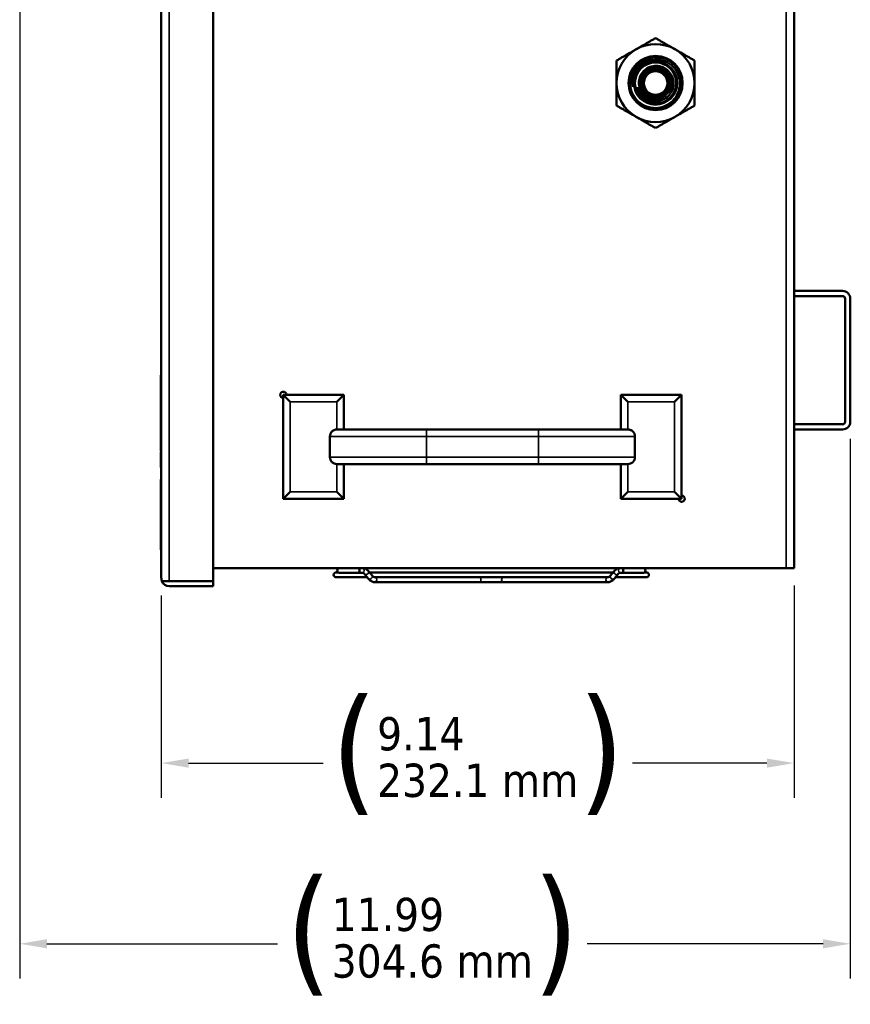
# Model space of a CAD drawing. Header units: inches. Extents: x 0 to 136, y 2 to 86.
# Tile 4 of 61: x 51 to 63, y 21 to 35. Entities that reach past the tile are written whole.
import ezdxf

# ---------------------------------------------------------------- set-up
doc = ezdxf.new("R2010")
doc.units = ezdxf.units.IN
doc.header["$LTSCALE"] = 4
doc.header["$MEASUREMENT"] = 0
for name, color, linetype, lineweight in [('Dimension (ANSI)', 7, 'Continuous', 25), ('Visible (ANSI)', 7, 'Continuous', 50), ('Visible Narrow (ANSI)', 7, 'Continuous', 35)]:
    doc.layers.add(name, color=color, linetype=linetype, lineweight=lineweight)
doc.styles.add('Dimension Text (ANSI)', font='tahoma.ttf')
doc.dimstyles.new('Dual Dimension', dxfattribs={"dimscale": 4, "dimtxt": 0.12, "dimasz": 0.098425, "dimexe": 0.125, "dimexo": 0.0625, "dimgap": 0.031496, "dimtad": 0, "dimtih": 1, "dimtoh": 1, "dimrnd": 1e-08, "dimzin": 4, "dimdsep": 46, "dimtxsty": 'Dimension Text (ANSI)', "dimcen": 0.09, "dimdle": 0.393701, "dimclrd": 256, "dimclre": 256, "dimclrt": 256, "dimadec": 0, "dimazin": 1, "dimtfac": 1, "dimtofl": 0, "dimtmove": 0, "dimatfit": 3, "dimfxl": 1, "dimtolj": 1, "dimtzin": 4, "dimlwd": -1, "dimlwe": -1, "dimarcsym": 0})

# ---------------------------------------------------------------- blocks, each defined once
blk = doc.blocks.new('*D9')
at = {"layer": 'Defpoints', "color": 0, "transparency": 16777216}
for p in [(62.252, 27.017), (53.116, 26.869), (53.116, 24.201)]:
    blk.add_point(p, dxfattribs=at)
at = {"layer": 'Dimension (ANSI)', "transparency": 16777216}
for p, q in [((62.252, 26.767), (62.252, 23.701)), ((53.116, 26.619), (53.116, 23.701)), ((53.51, 24.201), (55.451, 24.201)), ((61.859, 24.201), (59.918, 24.201))]:
    blk.add_line(p, q, dxfattribs=at)
for points in [[(53.51, 24.267), (53.51, 24.135), (53.116, 24.201)], [(61.859, 24.267), (61.859, 24.135), (62.252, 24.201)]]:
    blk.add_solid(points, dxfattribs=at)
at = {"layer": 'Dimension (ANSI)', "transparency": 16777216, "insert": (57.684, 25.153), "char_height": 0.48, "attachment_point": 2, "style": 'Dimension Text (ANSI)'}
blk.add_mtext('\\A1;{\\H3.0x;(}\\S9.14^ 232.1 mm;{\\H3.0x;)}', dxfattribs=at)
blk = doc.blocks.new('*D10')
at = {"layer": 'Defpoints', "color": 0, "transparency": 16777216}
for p in [(51.072, 43.261), (63.063, 29.13), (51.072, 21.593)]:
    blk.add_point(p, dxfattribs=at)
at = {"layer": 'Dimension (ANSI)', "transparency": 16777216}
for p, q in [((51.072, 43.011), (51.072, 21.093)), ((63.063, 28.88), (63.063, 21.093)), ((51.466, 21.593), (54.794, 21.593)), ((62.67, 21.593), (59.264, 21.593))]:
    blk.add_line(p, q, dxfattribs=at)
for points in [[(51.466, 21.659), (51.466, 21.527), (51.072, 21.593)], [(62.67, 21.659), (62.67, 21.527), (63.063, 21.593)]]:
    blk.add_solid(points, dxfattribs=at)
at = {"layer": 'Dimension (ANSI)', "transparency": 16777216, "insert": (57.029, 22.545), "char_height": 0.48, "attachment_point": 2, "style": 'Dimension Text (ANSI)'}
blk.add_mtext('\\A1;{\\H3.0x;(}\\S11.99^ 304.6 mm;{\\H3.0x;)}', dxfattribs=at)

msp = doc.modelspace()

# ---------------------------------------------------------------- linework, layer by layer
at = {"layer": 'Visible (ANSI)'}
for p, q in [((53.116, 26.869), (53.116, 63.04)), ((53.866, 26.829), (53.866, 63.079)), ((62.252, 63.017), (62.252, 27.017)), ((60.252, 34.234), (60.252, 34.232)), ((62.252, 31.017), (62.95, 31.017)), ((62.252, 30.943), (62.95, 30.943)), ((62.989, 29.13), (62.989, 30.903)), ((63.063, 29.13), (63.063, 30.903)), ((53.116, 29.803), (53.111, 29.803)), ((53.111, 29.789), (53.111, 29.803)), ((53.116, 29.789), (53.111, 29.789)), ((53.111, 29.64), (53.111, 29.789)), ((53.116, 29.64), (53.111, 29.64)), ((53.111, 29.572), (53.111, 29.64)), ((53.116, 29.572), (53.111, 29.572)), ((53.111, 29.47), (53.111, 29.572)), ((53.111, 29.47), (53.111, 29.469)), ((53.116, 29.47), (53.111, 29.47)), ((53.111, 29.126), (53.111, 29.469)), ((54.877, 29.517), (55.752, 29.517)), ((54.877, 28.017), (54.877, 29.517)), ((54.977, 29.417), (54.877, 29.517)), ((55.652, 29.417), (55.752, 29.517)), ((55.752, 29.517), (55.752, 29.017)), ((59.752, 29.517), (60.627, 29.517)), ((59.752, 29.017), (59.752, 29.517)), ((59.852, 29.417), (59.752, 29.517)), ((60.527, 29.417), (60.627, 29.517)), ((60.627, 29.517), (60.627, 28.017)), ((53.116, 29.126), (53.111, 29.126)), ((53.111, 28.73), (53.111, 29.126)), ((55.652, 29.017), (55.752, 29.017)), ((56.943, 29.017), (55.752, 29.017)), ((58.562, 29.017), (56.943, 29.017)), ((59.752, 29.017), (58.562, 29.017)), ((59.752, 29.017), (59.853, 29.017)), ((62.95, 29.091), (62.252, 29.091)), ((62.95, 29.017), (62.252, 29.017)), ((55.551, 28.917), (55.551, 28.617)), ((59.954, 28.917), (59.954, 28.617)), ((53.111, 28.703), (53.111, 28.73)), ((53.111, 28.73), (53.111, 28.73)), ((53.116, 28.73), (53.111, 28.73)), ((53.116, 28.703), (53.111, 28.703)), ((53.116, 28.691), (53.111, 28.691)), ((53.111, 28.689), (53.111, 28.691)), ((53.116, 28.689), (53.111, 28.689)), ((53.111, 28.583), (53.111, 28.689)), ((53.111, 28.473), (53.111, 28.583)), ((53.111, 28.47), (53.111, 28.473)), ((53.116, 28.473), (53.111, 28.473)), ((53.116, 28.47), (53.111, 28.47)), ((55.652, 28.517), (55.752, 28.517)), ((55.752, 28.517), (55.752, 28.017)), ((55.752, 28.517), (56.943, 28.517)), ((56.943, 28.517), (58.562, 28.517)), ((58.562, 28.517), (59.752, 28.517)), ((59.752, 28.017), (59.752, 28.517)), ((59.752, 28.517), (59.853, 28.517)), ((53.116, 28.294), (53.111, 28.294)), ((53.111, 28.263), (53.111, 28.294)), ((53.116, 28.263), (53.111, 28.263)), ((53.111, 28.248), (53.111, 28.263)), ((53.111, 28.248), (53.111, 28.246)), ((53.116, 28.248), (53.111, 28.248)), ((53.116, 28.246), (53.111, 28.246)), ((53.111, 28.143), (53.111, 28.246)), ((53.116, 28.143), (53.111, 28.143)), ((53.111, 27.958), (53.111, 28.143)), ((54.977, 28.117), (54.877, 28.017)), ((55.752, 28.017), (54.877, 28.017)), ((55.652, 28.117), (55.752, 28.017)), ((59.852, 28.117), (59.752, 28.017)), ((60.627, 28.017), (59.752, 28.017)), ((60.527, 28.117), (60.627, 28.017)), ((53.116, 27.958), (53.111, 27.958)), ((53.111, 27.856), (53.111, 27.958)), ((53.116, 27.856), (53.111, 27.856)), ((53.111, 27.672), (53.111, 27.856)), ((53.116, 27.672), (53.111, 27.672)), ((53.111, 27.568), (53.111, 27.672)), ((53.116, 27.568), (53.111, 27.568)), ((53.111, 27.568), (53.111, 27.566)), ((53.111, 27.505), (53.111, 27.566)), ((53.116, 27.566), (53.111, 27.566)), ((53.116, 27.505), (53.111, 27.505)), ((53.111, 27.493), (53.111, 27.505)), ((53.116, 27.493), (53.111, 27.493)), ((53.111, 27.368), (53.111, 27.493)), ((53.111, 27.278), (53.111, 27.368)), ((53.116, 27.278), (53.111, 27.278)), ((53.866, 27.017), (62.139, 27.017)), ((62.139, 27.017), (62.252, 27.017)), ((55.669, 26.954), (55.64, 26.954)), ((55.64, 26.883), (56.09, 26.883)), ((55.692, 26.946), (55.944, 26.946)), ((55.944, 26.946), (55.947, 26.946)), ((55.947, 26.946), (56.018, 26.946)), ((56.109, 26.86), (56.056, 26.924)), ((56.164, 26.905), (56.111, 26.969)), ((59.638, 26.954), (56.124, 26.954)), ((56.297, 26.883), (56.202, 26.883)), ((56.297, 26.883), (59.465, 26.883)), ((59.465, 26.883), (59.559, 26.883)), ((59.598, 26.905), (59.65, 26.969)), ((59.653, 26.86), (59.705, 26.924)), ((59.671, 26.883), (60.121, 26.883)), ((59.814, 26.946), (59.743, 26.946)), ((59.814, 26.946), (59.818, 26.946)), ((59.818, 26.946), (60.07, 26.946)), ((60.121, 26.954), (60.092, 26.954)), ((53.23, 26.829), (53.123, 26.829)), ((53.123, 26.829), (53.23, 26.829)), ((53.23, 26.829), (53.866, 26.829)), ((53.23, 26.829), (53.866, 26.829)), ((53.23, 26.755), (53.866, 26.755)), ((53.866, 26.755), (53.866, 26.829)), ((57.706, 26.812), (56.202, 26.812)), ((57.706, 26.812), (58.055, 26.812)), ((58.055, 26.812), (59.559, 26.812))]:
    msp.add_line(p, q, dxfattribs=at)
for radius in [0.391, 0.312, 0.298, 0.198, 0.17]:
    msp.add_circle((60.252, 34.017), radius, dxfattribs=at)
for centre, radius, start, end in [((60.252, 34.017), 0.563, 60, 120), ((60.252, 34.017), 0.563, 120, 180), ((60.252, 34.017), 0.563, 0, 60), ((60.252, 34.017), 0.375, 90, 135), ((60.252, 34.017), 0.334, 144.0525, 189.0525), ((60.252, 34.017), 0.563, 180, 240), ((60.252, 34.017), 0.563, 300, 0), ((60.252, 34.017), 0.269, 192.2215, 242.6272), ((60.252, 34.017), 0.563, 240, 300), ((62.95, 30.903), 0.113, 0, 90), ((62.95, 30.903), 0.0394, 0, 90), ((54.877, 29.517), 0.045, 0, 270), ((62.95, 29.13), 0.0394, 270, 0), ((62.95, 29.13), 0.113, 270, 0), ((60.627, 28.017), 0.045, 180, 90), ((55.692, 26.981), 0.0354, 90, 270), ((55.944, 26.981), 0.0354, 270, 90), ((59.818, 26.981), 0.0354, 90, 270), ((60.07, 26.981), 0.0354, 270, 90), ((53.23, 26.869), 0.113, 180, 200.331), ((55.64, 26.918), 0.0354, 90, 270), ((60.121, 26.918), 0.0354, 270, 90), ((53.23, 26.869), 0.113, 200.331, 270), ((53.23, 26.869), 0.0394, 266.3771, 270)]:
    msp.add_arc(centre, radius, start, end, dxfattribs=at)
msp.add_ellipse((53.23, 26.869), major_axis=(-0.113, 0), ratio=0.998002, start_param=0, end_param=0.354842, dxfattribs=at)
for points, weights in [([(59.971, 34.504), (60.102, 34.579), (60.252, 34.666)], [1.63796447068, 1.63796447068, 1.52036391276]), ([(60.533, 34.504), (60.403, 34.579), (60.252, 34.666)], [1.63796447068, 1.63796447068, 1.52036391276]), ([(59.69, 34.342), (59.84, 34.429), (59.971, 34.504)], [1.52036391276, 1.63796447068, 1.63796447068]), ([(60.815, 34.342), (60.664, 34.429), (60.533, 34.504)], [1.52036391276, 1.63796447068, 1.63796447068]), ([(59.69, 34.017), (59.69, 34.168), (59.69, 34.342)], [1.63796447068, 1.63796447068, 1.52036391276]), ([(60.815, 34.017), (60.815, 34.168), (60.815, 34.342)], [1.63796447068, 1.63796447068, 1.52036391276]), ([(59.69, 33.692), (59.69, 33.866), (59.69, 34.017)], [1.52036391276, 1.63796447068, 1.63796447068]), ([(60.815, 33.692), (60.815, 33.866), (60.815, 34.017)], [1.52036391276, 1.63796447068, 1.63796447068]), ([(59.971, 33.53), (59.84, 33.605), (59.69, 33.692)], [1.63796447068, 1.63796447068, 1.52036391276]), ([(60.815, 33.692), (60.664, 33.605), (60.533, 33.53)], [1.52036391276, 1.63796447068, 1.63796447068]), ([(60.252, 33.367), (60.102, 33.454), (59.971, 33.53)], [1.52036391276, 1.63796447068, 1.63796447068]), ([(60.533, 33.53), (60.403, 33.454), (60.252, 33.367)], [1.63796447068, 1.63796447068, 1.52036391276])]:
    msp.add_rational_spline(points, weights, degree=2, dxfattribs=at)
msp.add_rational_spline([(60.252, 34.392), (60.408, 34.392), (60.517, 34.282), (60.627, 34.172), (60.627, 34.017), (60.627, 33.862), (60.517, 33.752), (60.408, 33.642), (60.252, 33.642), (60.097, 33.642), (59.987, 33.752), (59.877, 33.862), (59.877, 34.017), (59.877, 34.172), (59.987, 34.282)], [1, 0.923879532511, 1, 0.923879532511, 1, 0.923879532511, 1, 0.923879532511, 1, 0.923879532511, 1, 0.923879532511, 1, 0.923879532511, 1], degree=2, knots=[0.04, 0.04, 0.04, 0.045, 0.045, 0.05, 0.05, 0.055, 0.055, 0.06, 0.06, 0.065, 0.065, 0.07, 0.07, 0.075, 0.075, 0.075], dxfattribs=at)
for points, knots in [([(59.987, 34.282), (59.967, 34.261), (59.95, 34.239), (59.921, 34.191), (59.91, 34.166), (59.886, 34.095), (59.88, 34.049), (59.885, 33.953), (59.898, 33.906), (59.941, 33.818), (59.969, 33.782), (60.036, 33.72), (60.077, 33.695), (60.169, 33.661), (60.214, 33.656), (60.301, 33.658), (60.347, 33.668), (60.431, 33.705), (60.468, 33.731), (60.516, 33.778), (60.53, 33.796), (60.568, 33.852), (60.586, 33.894), (60.604, 33.983), (60.605, 34.03), (60.588, 34.119), (60.572, 34.161), (60.523, 34.237), (60.491, 34.27), (60.418, 34.321), (60.377, 34.339), (60.291, 34.359), (60.245, 34.36), (60.159, 34.345), (60.118, 34.33), (60.062, 34.295), (60.044, 34.282), (60.01, 34.25), (59.995, 34.232), (59.982, 34.213)], [-5.297223, -5.297223, -5.297223, -5.297223, -5.14644, -5.14644, -5.001588, -5.001588, -4.754793, -4.754793, -4.495216, -4.495216, -4.235881, -4.235881, -3.938526, -3.938526, -3.636043, -3.636043, -3.272475, -3.272475, -2.930796, -2.930796, -2.755734, -2.755734, -2.408039, -2.408039, -2.050315, -2.050315, -1.709562, -1.709562, -1.35835, -1.35835, -1.024453, -1.024453, -0.679626, -0.679626, -0.352475, -0.352475, -0.17809, -0.17809, 0, 0, 0, 0]), ([(59.922, 33.964), (59.915, 33.993), (59.912, 34.023), (59.915, 34.083), (59.92, 34.113), (59.941, 34.182), (59.961, 34.22), (60.002, 34.272), (60.018, 34.288), (60.064, 34.329), (60.098, 34.349), (60.152, 34.372), (60.171, 34.378), (60.217, 34.389), (60.238, 34.391), (60.252, 34.392)], [-0.8317328, -0.8317328, -0.8317328, -0.8317328, -0.710598, -0.710598, -0.5951964, -0.5951964, -0.4274163, -0.4274163, -0.3386691, -0.3386691, -0.1845043, -0.1845043, -0.1061235, -0.1061235, 0, 0, 0, 0]), ([(60.401, 33.846), (60.385, 33.831), (60.366, 33.819), (60.326, 33.799), (60.304, 33.792), (60.252, 33.784), (60.221, 33.786), (60.177, 33.796), (60.163, 33.801), (60.136, 33.814), (60.123, 33.822), (60.098, 33.84), (60.086, 33.85), (60.055, 33.884), (60.038, 33.911), (60.016, 33.97), (60.011, 34.002), (60.014, 34.065), (60.022, 34.096), (60.042, 34.139), (60.05, 34.152), (60.068, 34.178), (60.079, 34.189), (60.114, 34.221), (60.14, 34.238), (60.199, 34.26), (60.231, 34.266), (60.279, 34.265), (60.295, 34.263), (60.327, 34.256), (60.342, 34.251), (60.372, 34.238), (60.387, 34.23), (60.413, 34.212), (60.426, 34.201), (60.449, 34.178), (60.459, 34.165), (60.486, 34.123), (60.499, 34.093), (60.511, 34.029), (60.511, 33.996), (60.502, 33.947), (60.497, 33.93), (60.485, 33.899), (60.477, 33.884), (60.459, 33.856), (60.448, 33.842), (60.412, 33.806), (60.384, 33.786), (60.323, 33.759), (60.29, 33.752), (60.234, 33.75), (60.212, 33.752), (60.169, 33.761), (60.148, 33.768), (60.129, 33.778)], [0, 0, 0, 0, 0.170465, 0.170465, 0.344365, 0.344365, 0.574068, 0.574068, 0.687977, 0.687977, 0.803031, 0.803031, 0.919603, 0.919603, 1.158852, 1.158852, 1.398792, 1.398792, 1.636602, 1.636602, 1.754364, 1.754364, 1.873365, 1.873365, 2.109111, 2.109111, 2.34971, 2.34971, 2.47226, 2.47226, 2.595075, 2.595075, 2.720471, 2.720471, 2.841866, 2.841866, 2.96948, 2.96948, 3.21607, 3.21607, 3.466618, 3.466618, 3.59603, 3.59603, 3.722999, 3.722999, 3.855015, 3.855015, 4.111028, 4.111028, 4.369368, 4.369368, 4.538186, 4.538186, 4.706161, 4.706161, 4.706161, 4.706161]), ([(60.252, 34.232), (60.284, 34.232), (60.316, 34.225), (60.344, 34.212), (60.373, 34.198), (60.399, 34.178), (60.419, 34.154), (60.439, 34.129), (60.454, 34.1), (60.462, 34.069), (60.469, 34.038), (60.47, 34.006), (60.464, 33.975), (60.458, 33.944), (60.445, 33.914), (60.426, 33.888), (60.407, 33.863), (60.382, 33.841), (60.354, 33.826), (60.326, 33.811), (60.295, 33.802), (60.263, 33.801), (60.231, 33.799), (60.199, 33.805), (60.169, 33.817), (60.14, 33.829), (60.113, 33.848), (60.092, 33.871), (60.07, 33.895), (60.054, 33.923), (60.045, 33.954), (60.036, 33.984), (60.033, 34.017), (60.038, 34.049), (60.042, 34.08), (60.054, 34.111), (60.072, 34.137), (60.09, 34.164), (60.113, 34.186), (60.141, 34.203), (60.168, 34.219), (60.199, 34.23), (60.231, 34.233), (60.263, 34.236), (60.295, 34.232), (60.325, 34.221), (60.356, 34.211), (60.383, 34.193), (60.406, 34.171), (60.429, 34.148), (60.446, 34.12), (60.457, 34.09), (60.468, 34.06), (60.472, 34.027), (60.469, 33.996), (60.466, 33.964), (60.455, 33.932), (60.439, 33.905), (60.423, 33.877), (60.4, 33.854), (60.373, 33.836), (60.347, 33.818), (60.316, 33.806), (60.284, 33.801), (60.252, 33.796), (60.22, 33.799), (60.189, 33.808), (60.158, 33.817), (60.13, 33.834), (60.106, 33.855), (60.082, 33.877), (60.063, 33.904), (60.051, 33.933), (60.038, 33.963), (60.033, 33.995), (60.034, 34.028), (60.036, 34.06), (60.044, 34.091), (60.059, 34.12), (60.075, 34.148), (60.096, 34.173), (60.122, 34.192), (60.148, 34.212), (60.178, 34.225), (60.21, 34.231), (60.241, 34.238), (60.274, 34.237), (60.305, 34.229), (60.337, 34.221), (60.366, 34.207), (60.391, 34.186), (60.416, 34.166), (60.437, 34.14), (60.45, 34.111), (60.464, 34.081), (60.471, 34.049), (60.472, 34.017), (60.472, 33.985), (60.464, 33.952), (60.451, 33.923), (60.437, 33.894), (60.416, 33.868), (60.392, 33.847), (60.367, 33.827), (60.337, 33.812), (60.306, 33.804), (60.274, 33.796), (60.241, 33.795), (60.209, 33.801), (60.178, 33.808), (60.147, 33.821), (60.121, 33.84), (60.095, 33.859), (60.074, 33.885), (60.058, 33.913), (60.043, 33.942), (60.034, 33.974), (60.032, 34.006), (60.031, 34.038), (60.036, 34.071), (60.049, 34.101), (60.061, 34.131), (60.08, 34.158), (60.104, 34.18), (60.128, 34.202), (60.157, 34.218), (60.188, 34.228), (60.219, 34.237), (60.252, 34.24), (60.285, 34.235), (60.317, 34.23), (60.348, 34.218), (60.375, 34.2), (60.402, 34.182), (60.425, 34.158), (60.442, 34.13), (60.458, 34.103), (60.469, 34.071), (60.472, 34.038), (60.475, 34.006), (60.471, 33.973), (60.46, 33.942), (60.449, 33.912), (60.432, 33.883), (60.409, 33.86), (60.386, 33.837), (60.357, 33.819), (60.327, 33.808), (60.296, 33.797), (60.263, 33.793), (60.231, 33.796), (60.198, 33.8), (60.166, 33.81), (60.138, 33.827), (60.11, 33.844), (60.086, 33.867), (60.068, 33.894), (60.05, 33.921), (60.038, 33.952), (60.033, 33.984), (60.028, 34.017), (60.03, 34.05), (60.04, 34.081), (60.049, 34.113), (60.066, 34.142), (60.088, 34.166), (60.11, 34.19), (60.137, 34.21), (60.167, 34.222), (60.197, 34.235), (60.23, 34.24), (60.263, 34.239), (60.296, 34.237), (60.328, 34.228), (60.357, 34.213), (60.386, 34.198), (60.411, 34.176), (60.431, 34.149), (60.451, 34.123), (60.464, 34.092), (60.471, 34.06), (60.477, 34.028), (60.476, 33.995), (60.468, 33.963), (60.46, 33.931), (60.445, 33.901), (60.425, 33.875), (60.404, 33.85), (60.377, 33.829), (60.348, 33.815), (60.318, 33.801), (60.285, 33.794), (60.252, 33.794), (60.219, 33.794), (60.187, 33.801), (60.157, 33.815), (60.127, 33.829), (60.1, 33.85), (60.08, 33.875), (60.059, 33.901), (60.043, 33.931), (60.035, 33.963), (60.027, 33.994), (60.026, 34.028), (60.033, 34.06), (60.039, 34.093), (60.053, 34.124), (60.072, 34.15), (60.092, 34.177), (60.118, 34.199), (60.147, 34.214), (60.176, 34.23), (60.208, 34.239), (60.241, 34.241), (60.274, 34.242), (60.308, 34.237), (60.338, 34.224), (60.369, 34.211), (60.396, 34.192), (60.418, 34.167), (60.441, 34.143), (60.457, 34.114), (60.467, 34.082), (60.477, 34.05), (60.479, 34.017), (60.474, 33.984), (60.47, 33.951), (60.457, 33.92), (60.439, 33.892), (60.421, 33.865), (60.396, 33.841), (60.368, 33.824), (60.339, 33.807), (60.307, 33.796), (60.274, 33.793), (60.241, 33.79), (60.208, 33.794), (60.176, 33.805), (60.145, 33.816), (60.117, 33.834), (60.093, 33.858), (60.07, 33.881), (60.051, 33.91), (60.04, 33.941), (60.029, 33.972), (60.025, 34.006), (60.028, 34.039), (60.031, 34.072), (60.042, 34.104), (60.059, 34.133), (60.076, 34.161), (60.099, 34.186), (60.127, 34.204), (60.154, 34.223), (60.186, 34.235), (60.219, 34.24), (60.252, 34.245), (60.286, 34.243), (60.318, 34.233), (60.35, 34.223), (60.379, 34.207), (60.404, 34.184), (60.429, 34.162), (60.448, 34.134), (60.461, 34.103), (60.474, 34.073), (60.48, 34.039), (60.478, 34.006), (60.477, 33.972), (60.468, 33.94), (60.452, 33.91), (60.439, 33.886), (60.422, 33.864), (60.401, 33.846)], [0, 0, 0, 0, 0.0078125, 0.0078125, 0.0078125, 0.015625, 0.015625, 0.015625, 0.0234375, 0.0234375, 0.0234375, 0.03125, 0.03125, 0.03125, 0.0390625, 0.0390625, 0.0390625, 0.046875, 0.046875, 0.046875, 0.0546875, 0.0546875, 0.0546875, 0.0625, 0.0625, 0.0625, 0.0703125, 0.0703125, 0.0703125, 0.078125, 0.078125, 0.078125, 0.0859375, 0.0859375, 0.0859375, 0.09375, 0.09375, 0.09375, 0.1015625, 0.1015625, 0.1015625, 0.109375, 0.109375, 0.109375, 0.1171875, 0.1171875, 0.1171875, 0.125, 0.125, 0.125, 0.1328125, 0.1328125, 0.1328125, 0.140625, 0.140625, 0.140625, 0.1484375, 0.1484375, 0.1484375, 0.15625, 0.15625, 0.15625, 0.1640625, 0.1640625, 0.1640625, 0.171875, 0.171875, 0.171875, 0.1796875, 0.1796875, 0.1796875, 0.1875, 0.1875, 0.1875, 0.1953125, 0.1953125, 0.1953125, 0.203125, 0.203125, 0.203125, 0.2109375, 0.2109375, 0.2109375, 0.21875, 0.21875, 0.21875, 0.2265625, 0.2265625, 0.2265625, 0.234375, 0.234375, 0.234375, 0.2421875, 0.2421875, 0.2421875, 0.25, 0.25, 0.25, 0.2578125, 0.2578125, 0.2578125, 0.265625, 0.265625, 0.265625, 0.2734375, 0.2734375, 0.2734375, 0.28125, 0.28125, 0.28125, 0.2890625, 0.2890625, 0.2890625, 0.296875, 0.296875, 0.296875, 0.3046875, 0.3046875, 0.3046875, 0.3125, 0.3125, 0.3125, 0.3203125, 0.3203125, 0.3203125, 0.328125, 0.328125, 0.328125, 0.3359375, 0.3359375, 0.3359375, 0.34375, 0.34375, 0.34375, 0.3515625, 0.3515625, 0.3515625, 0.359375, 0.359375, 0.359375, 0.3671875, 0.3671875, 0.3671875, 0.375, 0.375, 0.375, 0.3828125, 0.3828125, 0.3828125, 0.390625, 0.390625, 0.390625, 0.3984375, 0.3984375, 0.3984375, 0.40625, 0.40625, 0.40625, 0.4140625, 0.4140625, 0.4140625, 0.421875, 0.421875, 0.421875, 0.4296875, 0.4296875, 0.4296875, 0.4375, 0.4375, 0.4375, 0.4453125, 0.4453125, 0.4453125, 0.453125, 0.453125, 0.453125, 0.4609375, 0.4609375, 0.4609375, 0.46875, 0.46875, 0.46875, 0.4765625, 0.4765625, 0.4765625, 0.484375, 0.484375, 0.484375, 0.4921875, 0.4921875, 0.4921875, 0.5, 0.5, 0.5, 0.5078125, 0.5078125, 0.5078125, 0.515625, 0.515625, 0.515625, 0.5234375, 0.5234375, 0.5234375, 0.53125, 0.53125, 0.53125, 0.5390625, 0.5390625, 0.5390625, 0.546875, 0.546875, 0.546875, 0.5546875, 0.5546875, 0.5546875, 0.5625, 0.5625, 0.5625, 0.5703125, 0.5703125, 0.5703125, 0.578125, 0.578125, 0.578125, 0.5859375, 0.5859375, 0.5859375, 0.59375, 0.59375, 0.59375, 0.6015625, 0.6015625, 0.6015625, 0.609375, 0.609375, 0.609375, 0.6171875, 0.6171875, 0.6171875, 0.625, 0.625, 0.625, 0.6328125, 0.6328125, 0.6328125, 0.640625, 0.640625, 0.640625, 0.6484375, 0.6484375, 0.6484375, 0.65625, 0.65625, 0.65625, 0.6640625, 0.6640625, 0.6640625, 0.671875, 0.671875, 0.671875, 0.6796875, 0.6796875, 0.6796875, 0.6875, 0.6875, 0.6875, 0.6953125, 0.6953125, 0.6953125, 0.703125, 0.703125, 0.703125, 0.7095134, 0.7095134, 0.7095134, 0.7095134]), ([(60.252, 34.232), (60.221, 34.232), (60.189, 34.225), (60.16, 34.212), (60.131, 34.198), (60.106, 34.178), (60.086, 34.154), (60.065, 34.129), (60.051, 34.1), (60.043, 34.069), (60.035, 34.038), (60.034, 34.006), (60.041, 33.975), (60.047, 33.944), (60.06, 33.914), (60.079, 33.888), (60.098, 33.863), (60.122, 33.841), (60.15, 33.826), (60.178, 33.811), (60.21, 33.802), (60.242, 33.801), (60.245, 33.801), (60.249, 33.801), (60.252, 33.801)], [0, 0, 0, 0, 0.0078125, 0.0078125, 0.0078125, 0.015625, 0.015625, 0.015625, 0.0234375, 0.0234375, 0.0234375, 0.03125, 0.03125, 0.03125, 0.0390625, 0.0390625, 0.0390625, 0.046875, 0.046875, 0.046875, 0.0546875, 0.0546875, 0.0546875, 0.05555559, 0.05555559, 0.05555559, 0.05555559]), ([(60.139, 33.773), (60.118, 33.783), (60.097, 33.796), (60.072, 33.817), (60.066, 33.823), (60.051, 33.838), (60.043, 33.847), (60.027, 33.869), (60.019, 33.882), (60.002, 33.916), (59.994, 33.938), (59.989, 33.96)], [-0.6325069, -0.6325069, -0.6325069, -0.6325069, -0.4502388, -0.4502388, -0.38362, -0.38362, -0.2887042, -0.2887042, -0.1743402, -0.1743402, -0.000001, -0.000001, -0.000001, -0.000001]), ([(59.989, 33.96), (59.999, 33.927), (60.013, 33.903), (60.037, 33.866), (60.055, 33.847), (60.092, 33.817), (60.122, 33.797), (60.19, 33.777), (60.223, 33.772), (60.273, 33.778), (60.286, 33.781), (60.319, 33.79), (60.338, 33.799), (60.372, 33.82), (60.388, 33.832), (60.401, 33.846)], [0.000001, 0.000001, 0.000001, 0.000001, 0.259276, 0.259276, 0.631451, 0.631451, 0.939364, 0.939364, 1.132225, 1.132225, 1.203413, 1.203413, 1.311121, 1.311121, 1.415005, 1.415005, 1.415005, 1.415005]), ([(55.551, 28.917), (55.551, 28.929), (55.554, 28.944), (55.563, 28.966), (55.572, 28.979), (55.589, 28.996), (55.601, 29.004), (55.624, 29.014), (55.639, 29.017), (55.652, 29.017)], [-1.5097441, -1.5097441, -1.5097441, -1.5097441, -1.4158845, -1.4158845, -1.3217471, -1.3217471, -1.2272452, -1.2272452, -1.1323921, -1.1323921, -1.1323921, -1.1323921]), ([(59.853, 29.017), (59.865, 29.017), (59.88, 29.014), (59.903, 29.004), (59.915, 28.996), (59.933, 28.979), (59.941, 28.966), (59.951, 28.944), (59.954, 28.929), (59.954, 28.917)], [-0.3773519, -0.3773519, -0.3773519, -0.3773519, -0.2824988, -0.2824988, -0.187997, -0.187997, -0.0938595, -0.0938595, 0, 0, 0, 0]), ([(55.652, 28.517), (55.639, 28.517), (55.624, 28.52), (55.601, 28.529), (55.589, 28.537), (55.572, 28.555), (55.563, 28.567), (55.554, 28.59), (55.551, 28.605), (55.551, 28.617)], [-0.3773519, -0.3773519, -0.3773519, -0.3773519, -0.2824988, -0.2824988, -0.187997, -0.187997, -0.0938595, -0.0938595, 0, 0, 0, 0]), ([(59.954, 28.617), (59.954, 28.605), (59.951, 28.59), (59.941, 28.567), (59.933, 28.555), (59.915, 28.537), (59.903, 28.529), (59.88, 28.52), (59.865, 28.517), (59.853, 28.517)], [-1.5097441, -1.5097441, -1.5097441, -1.5097441, -1.4158845, -1.4158845, -1.3217471, -1.3217471, -1.2272452, -1.2272452, -1.1323921, -1.1323921, -1.1323921, -1.1323921]), ([(56.111, 26.969), (56.107, 26.975), (56.102, 26.98), (56.091, 26.99), (56.085, 26.994), (56.073, 27.002), (56.067, 27.006), (56.053, 27.011), (56.046, 27.013), (56.032, 27.016), (56.025, 27.017), (56.018, 27.017)], [2.4264204, 2.4264204, 2.4264204, 2.4264204, 2.5694548, 2.5694548, 2.7124893, 2.7124893, 2.8555237, 2.8555237, 2.9985582, 2.9985582, 3.1415927, 3.1415927, 3.1415927, 3.1415927]), ([(59.65, 26.969), (59.655, 26.975), (59.66, 26.98), (59.67, 26.99), (59.676, 26.994), (59.688, 27.002), (59.695, 27.006), (59.708, 27.011), (59.715, 27.013), (59.729, 27.016), (59.736, 27.017), (59.743, 27.017)], [2.4264204, 2.4264204, 2.4264204, 2.4264204, 2.5694548, 2.5694548, 2.7124893, 2.7124893, 2.8555237, 2.8555237, 2.9985582, 2.9985582, 3.1415927, 3.1415927, 3.1415927, 3.1415927]), ([(56.056, 26.924), (56.054, 26.927), (56.051, 26.93), (56.046, 26.935), (56.043, 26.937), (56.038, 26.941), (56.035, 26.942), (56.03, 26.944), (56.028, 26.945), (56.023, 26.946), (56.02, 26.946), (56.018, 26.946)], [2.4264204, 2.4264204, 2.4264204, 2.4264204, 2.5694548, 2.5694548, 2.7124893, 2.7124893, 2.8555237, 2.8555237, 2.9985582, 2.9985582, 3.1415927, 3.1415927, 3.1415927, 3.1415927]), ([(56.164, 26.905), (56.166, 26.902), (56.169, 26.899), (56.174, 26.894), (56.177, 26.892), (56.182, 26.888), (56.185, 26.887), (56.19, 26.885), (56.192, 26.884), (56.197, 26.883), (56.2, 26.883), (56.202, 26.883)], [5.568013, 5.568013, 5.568013, 5.568013, 5.7110475, 5.7110475, 5.8540819, 5.8540819, 5.9971164, 5.9971164, 6.1401509, 6.1401509, 6.2831853, 6.2831853, 6.2831853, 6.2831853]), ([(59.598, 26.905), (59.595, 26.902), (59.592, 26.899), (59.587, 26.894), (59.584, 26.892), (59.579, 26.888), (59.577, 26.887), (59.571, 26.885), (59.569, 26.884), (59.564, 26.883), (59.562, 26.883), (59.559, 26.883)], [5.568013, 5.568013, 5.568013, 5.568013, 5.7110475, 5.7110475, 5.8540819, 5.8540819, 5.9971164, 5.9971164, 6.1401509, 6.1401509, 6.2831853, 6.2831853, 6.2831853, 6.2831853]), ([(59.705, 26.924), (59.707, 26.927), (59.71, 26.93), (59.715, 26.935), (59.718, 26.937), (59.723, 26.941), (59.726, 26.942), (59.731, 26.944), (59.734, 26.945), (59.738, 26.946), (59.741, 26.946), (59.743, 26.946)], [2.4264204, 2.4264204, 2.4264204, 2.4264204, 2.5694548, 2.5694548, 2.7124893, 2.7124893, 2.8555237, 2.8555237, 2.9985582, 2.9985582, 3.1415927, 3.1415927, 3.1415927, 3.1415927]), ([(56.109, 26.86), (56.113, 26.854), (56.118, 26.849), (56.129, 26.839), (56.135, 26.835), (56.147, 26.827), (56.153, 26.823), (56.167, 26.818), (56.174, 26.816), (56.188, 26.813), (56.195, 26.812), (56.202, 26.812)], [5.568013, 5.568013, 5.568013, 5.568013, 5.7110475, 5.7110475, 5.8540819, 5.8540819, 5.9971164, 5.9971164, 6.1401509, 6.1401509, 6.2831853, 6.2831853, 6.2831853, 6.2831853]), ([(59.653, 26.86), (59.648, 26.854), (59.643, 26.849), (59.632, 26.839), (59.626, 26.835), (59.614, 26.827), (59.608, 26.823), (59.595, 26.818), (59.588, 26.816), (59.574, 26.813), (59.566, 26.812), (59.559, 26.812)], [5.568013, 5.568013, 5.568013, 5.568013, 5.7110475, 5.7110475, 5.8540819, 5.8540819, 5.9971164, 5.9971164, 6.1401509, 6.1401509, 6.2831853, 6.2831853, 6.2831853, 6.2831853])]:
    msp.add_open_spline(points, degree=3, knots=knots, dxfattribs=at)
at = {"layer": 'Visible Narrow (ANSI)'}
for p, q in [((53.23, 63.079), (53.23, 26.829)), ((62.139, 27.017), (62.139, 63.017)), ((53.116, 29.469), (53.111, 29.469)), ((55.652, 29.417), (54.977, 29.417)), ((54.977, 29.417), (54.977, 28.117)), ((55.652, 29.017), (55.652, 29.417)), ((60.527, 29.417), (59.852, 29.417)), ((59.852, 29.417), (59.852, 29.017)), ((60.527, 28.117), (60.527, 29.417)), ((56.943, 29.017), (56.943, 28.917)), ((58.562, 28.917), (58.562, 29.017)), ((55.551, 28.917), (56.943, 28.917)), ((56.943, 28.917), (56.943, 28.617)), ((58.562, 28.917), (56.943, 28.917)), ((58.562, 28.917), (58.562, 28.617)), ((58.562, 28.917), (59.954, 28.917)), ((53.116, 28.73), (53.111, 28.73)), ((53.116, 28.583), (53.111, 28.583)), ((55.551, 28.617), (56.943, 28.617)), ((56.943, 28.617), (58.562, 28.617)), ((56.943, 28.517), (56.943, 28.617)), ((58.562, 28.617), (59.954, 28.617)), ((58.562, 28.617), (58.562, 28.517)), ((55.652, 28.117), (55.652, 28.517)), ((59.852, 28.517), (59.852, 28.117)), ((54.977, 28.117), (55.652, 28.117)), ((59.852, 28.117), (60.527, 28.117)), ((53.116, 27.368), (53.111, 27.368))]:
    msp.add_line(p, q, dxfattribs=at)
for centre, major_axis, ratio, start_param, end_param in [((55.947, 26.981), (0, 0.0354), 0.707107, 5.90029, 6.283185), ((56.018, 26.981), (0, -0.0354), 0.707107, 0, 3.141593), ((59.743, 26.981), (0, 0.0354), 0.707107, 0, 3.141593), ((59.814, 26.981), (0, 0.0354), 0.707107, 0, 0.382896), ((55.947, 26.981), (0, -0.0354), 0.707107, 0, 0.382896), ((56.084, 26.947), (-0.0275, -0.0224), 0.533852, 0, 3.141593), ((56.136, 26.882), (-0.0275, -0.0224), 0.533852, 0, 3.141593), ((56.202, 26.848), (0, -0.0354), 0.707107, 0, 3.141593), ((57.706, 26.848), (0, 0.0354), 0.707107, 3.141593, 6.283185), ((58.055, 26.848), (0, -0.0354), 0.707107, 3.141593, 6.283185), ((59.559, 26.848), (0, 0.0354), 0.707107, 0, 3.141593), ((59.625, 26.882), (-0.0275, 0.0224), 0.533852, 0, 3.141593), ((59.677, 26.947), (-0.0275, 0.0224), 0.533852, 0, 3.141593), ((59.814, 26.981), (0, -0.0354), 0.707107, 5.90029, 6.283185)]:
    msp.add_ellipse(centre, major_axis=major_axis, ratio=ratio, start_param=start_param, end_param=end_param, dxfattribs=at)

# ---------------------------------------------------------------- dimensions: what is measured, and where the dimension line sits
at = {"layer": 'Dimension (ANSI)'}
for base, p1, p2, text, picture, middle in [((51.072, 21.593), (63.063, 29.13), (51.072, 43.261), '{\\H3.0x;(}\\S<>^ 304.6 mm;{\\H3.0x;)}', '*D10', (57.029, 21.593)), ((53.116, 24.201), (62.252, 27.017), (53.116, 26.869), '{\\H3.0x;(}\\S<>^ 232.1 mm;{\\H3.0x;)}', '*D9', (57.684, 24.201))]:
    dim = msp.add_linear_dim(base=base, p1=p1, p2=p2, angle=180, text=text, dimstyle='Dual Dimension', override={"dimgap": 0.031496, "dimtih": 0, "dimtoh": 0, "dimdec": 2, "dimpost": '\\X', "dimtol": 0, "dimlim": 0, "dimtp": 0, "dimtm": 0, "dimtdec": 2, "dimatfit": 1}, dxfattribs=at)
    dim.commit()
    dim.dimension.update_dxf_attribs({"geometry": picture, "text_midpoint": middle, "dimtype": 160})

doc.saveas('drawing.dxf')
